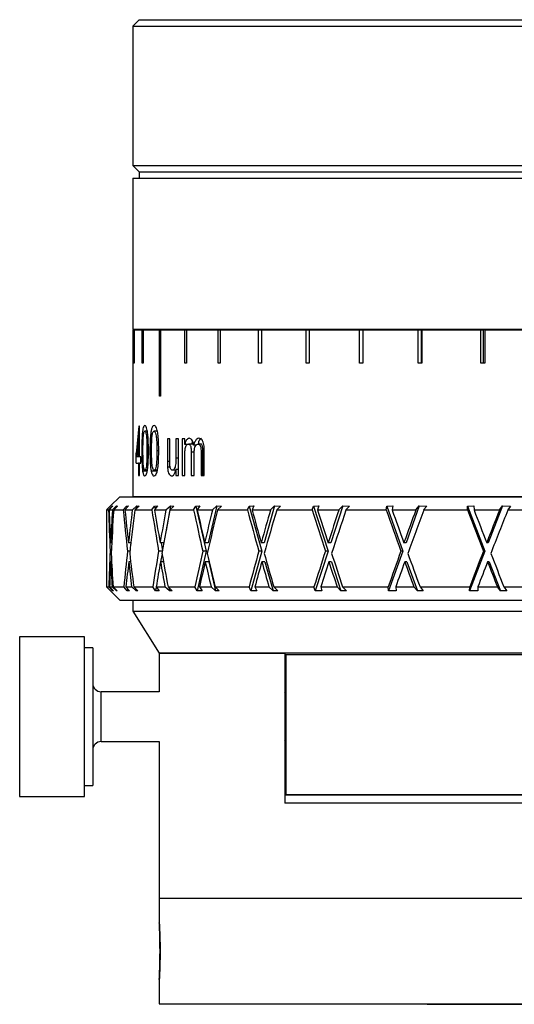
# Model space of a CAD drawing. Header units: inches. Extents: x 0.9 to 19.7, y 1.7 to 15.6.
# Tile 5 of 11: x 9.5 to 10.7, y 7.4 to 9.7. Entities that reach past the tile are written whole.
import ezdxf

# ---------------------------------------------------------------- set-up
doc = ezdxf.new("R2010")
doc.units = ezdxf.units.IN
doc.header["$MEASUREMENT"] = 0

msp = doc.modelspace()

# ---------------------------------------------------------------- linework, layer by layer
at = {"color": 7, "linetype": 'Continuous', "lineweight": 25}
for p, q in [((9.8029, 9.688), (9.7879, 9.673)), ((9.8029, 9.688), (12.3979, 9.688)), ((9.7879, 9.673), (9.7879, 9.343)), ((9.7879, 9.673), (12.4129, 9.673)), ((9.7879, 9.343), (9.8029, 9.328)), ((9.7879, 9.343), (12.4129, 9.343)), ((9.8029, 9.328), (9.8029, 9.313)), ((9.8029, 9.328), (12.3979, 9.328)), ((9.7879, 9.313), (9.7879, 8.955)), ((9.7879, 9.313), (12.4129, 9.313)), ((9.7879, 8.955), (12.4129, 8.955)), ((9.7879, 8.9539), (9.7879, 8.5589)), ((9.7879, 8.9539), (9.7902, 8.9539)), ((9.7902, 8.8752), (9.7902, 8.9539)), ((9.7902, 8.9539), (9.7908, 8.9539)), ((9.7908, 8.9539), (9.7908, 8.8752)), ((9.7908, 8.9539), (9.8102, 8.9539)), ((9.8102, 8.8752), (9.8102, 8.9539)), ((9.8102, 8.9539), (9.8121, 8.9539)), ((9.8121, 8.9539), (9.8121, 8.8752)), ((9.8121, 8.9539), (9.8506, 8.9539)), ((9.8506, 8.7964), (9.8506, 8.9539)), ((9.8506, 8.9539), (9.8537, 8.9539)), ((9.8537, 8.9539), (9.8537, 8.7964)), ((9.8537, 8.9539), (9.9107, 8.9539)), ((9.9107, 8.8752), (9.9107, 8.9539)), ((9.9107, 8.9539), (9.915, 8.9539)), ((9.915, 8.9539), (9.915, 8.8752)), ((9.915, 8.9539), (9.9896, 8.9539)), ((9.9442, 8.955), (9.9442, 8.9539)), ((9.9896, 8.8752), (9.9896, 8.9539)), ((9.9896, 8.9539), (9.9949, 8.9539)), ((9.9949, 8.9539), (9.9949, 8.8752)), ((9.9949, 8.9539), (10.0859, 8.9539)), ((10.0859, 8.8752), (10.0859, 8.9539)), ((10.0859, 8.9539), (10.0923, 8.9539)), ((10.0923, 8.9539), (10.0923, 8.8752)), ((10.0923, 8.9539), (10.1983, 8.9539)), ((10.1983, 8.8752), (10.1983, 8.9539)), ((10.1983, 8.9539), (10.2056, 8.9539)), ((10.2056, 8.9539), (10.2056, 8.8752)), ((10.2056, 8.9539), (10.3249, 8.9539)), ((10.3249, 8.8752), (10.3249, 8.9539)), ((10.3249, 8.9539), (10.333, 8.9539)), ((10.333, 8.9539), (10.333, 8.8752)), ((10.333, 8.9539), (10.4637, 8.9539)), ((10.4637, 8.8752), (10.4637, 8.9539)), ((10.4637, 8.9539), (10.471, 8.9539)), ((10.471, 8.9539), (10.471, 8.8752)), ((10.4725, 8.9539), (10.471, 8.9539)), ((10.4725, 8.9539), (10.4725, 8.8752)), ((10.4725, 8.9539), (10.6126, 8.9539)), ((10.6126, 8.8752), (10.6126, 8.9539)), ((10.6126, 8.9539), (10.6181, 8.9539)), ((10.6181, 8.9539), (10.6181, 8.8752)), ((10.6219, 8.9539), (10.6181, 8.9539)), ((10.6219, 8.9539), (10.6219, 8.8752)), ((10.6219, 8.9539), (10.7692, 8.9539)), ((9.7908, 8.8752), (9.7902, 8.8752)), ((9.8121, 8.8752), (9.8102, 8.8752)), ((9.915, 8.8752), (9.9107, 8.8752)), ((9.9949, 8.8752), (9.9896, 8.8752)), ((10.0923, 8.8752), (10.0859, 8.8752)), ((10.2056, 8.8752), (10.1983, 8.8752)), ((10.333, 8.8752), (10.3249, 8.8752)), ((10.4725, 8.8752), (10.4637, 8.8752)), ((10.6219, 8.8752), (10.6126, 8.8752)), ((9.8537, 8.7964), (9.8506, 8.7964)), ((9.8039, 8.7256), (9.8023, 8.7256)), ((9.8039, 8.6531), (9.8039, 8.7256)), ((9.8016, 8.6955), (9.8016, 8.6531)), ((9.8039, 8.6955), (9.8016, 8.6955)), ((9.8223, 8.7135), (9.8163, 8.7135)), ((9.846, 8.7135), (9.8382, 8.7135)), ((9.8751, 8.6954), (9.8698, 8.6954)), ((9.8698, 8.6954), (9.8698, 8.6423)), ((9.8751, 8.6485), (9.8751, 8.6954)), ((9.8957, 8.6954), (9.8898, 8.6954)), ((9.8898, 8.6954), (9.8898, 8.6501)), ((9.8957, 8.6092), (9.8957, 8.6954)), ((9.9108, 8.6954), (9.9044, 8.6954)), ((9.9044, 8.6954), (9.9044, 8.6092)), ((9.9108, 8.6819), (9.9108, 8.6954)), ((9.7957, 8.6604), (9.7995, 8.6764)), ((9.9167, 8.6819), (9.9108, 8.6819)), ((9.9313, 8.6833), (9.9196, 8.6833)), ((9.938, 8.6809), (9.9319, 8.6809)), ((9.9493, 8.6833), (9.9424, 8.6833)), ((9.7957, 8.6379), (9.7957, 8.6604)), ((9.8016, 8.6531), (9.7972, 8.6531)), ((9.8039, 8.6531), (9.8016, 8.6531)), ((9.8064, 8.6531), (9.8039, 8.6531)), ((9.8064, 8.6379), (9.8064, 8.6531)), ((9.8118, 8.6674), (9.809, 8.6674)), ((9.8247, 8.6674), (9.8213, 8.6674)), ((9.8322, 8.6674), (9.8284, 8.6674)), ((9.8491, 8.6674), (9.8447, 8.6674)), ((9.8957, 8.6501), (9.8898, 8.6501)), ((9.9108, 8.6092), (9.9108, 8.6531)), ((9.926, 8.6642), (9.926, 8.6092)), ((9.9333, 8.6642), (9.926, 8.6642)), ((9.9329, 8.6092), (9.9329, 8.6584)), ((9.9495, 8.6625), (9.9495, 8.6092)), ((9.9538, 8.6625), (9.9495, 8.6625)), ((9.9538, 8.6092), (9.9538, 8.6625)), ((9.957, 8.6092), (9.957, 8.6681)), ((9.7957, 8.6379), (9.8016, 8.6379)), ((9.8016, 8.6379), (9.8016, 8.6092)), ((9.8039, 8.6379), (9.8016, 8.6379)), ((9.8039, 8.6092), (9.8039, 8.6379)), ((9.8039, 8.6379), (9.8064, 8.6379)), ((9.8752, 8.6423), (9.8698, 8.6423)), ((9.8762, 8.6287), (9.8701, 8.6287)), ((9.8016, 8.6092), (9.8039, 8.6092)), ((9.8219, 8.6191), (9.8111, 8.6191)), ((9.8223, 8.6213), (9.8164, 8.6213)), ((9.8455, 8.6191), (9.8313, 8.6191)), ((9.846, 8.6213), (9.8383, 8.6213)), ((9.8892, 8.6213), (9.8814, 8.6213)), ((9.8898, 8.6233), (9.8898, 8.6092)), ((9.8957, 8.6233), (9.8898, 8.6233)), ((9.8898, 8.6092), (9.8957, 8.6092)), ((9.9044, 8.6092), (9.9108, 8.6092)), ((9.926, 8.6092), (9.9329, 8.6092)), ((9.9495, 8.6092), (9.957, 8.6092)), ((9.7567, 8.5584), (9.7344, 8.5362)), ((9.7567, 8.5584), (11.0502, 8.5584)), ((9.7879, 8.5589), (11.1004, 8.5589)), ((9.8529, 8.5589), (9.8529, 8.5584)), ((9.7343, 8.536), (9.7254, 8.5272)), ((9.7302, 8.5272), (9.7388, 8.5361)), ((9.7408, 8.5367), (9.7317, 8.5272)), ((9.7345, 8.5362), (9.7343, 8.536)), ((9.7388, 8.5361), (9.7408, 8.5367)), ((9.7388, 8.5361), (9.7389, 8.5347)), ((9.7393, 8.5272), (9.7494, 8.5367)), ((9.7518, 8.536), (9.7425, 8.5272)), ((9.7494, 8.5367), (9.7492, 8.5336)), ((9.7494, 8.5367), (9.7518, 8.536)), ((9.7651, 8.5272), (9.7728, 8.5361)), ((9.7773, 8.5367), (9.7691, 8.5272)), ((9.7728, 8.5361), (9.7773, 8.5367)), ((9.7728, 8.5361), (9.7733, 8.532)), ((9.7867, 8.5272), (9.797, 8.5367)), ((9.8026, 8.536), (9.7929, 8.5272)), ((9.797, 8.5367), (9.7963, 8.5302)), ((9.797, 8.5367), (9.8026, 8.536)), ((9.8328, 8.5272), (9.8395, 8.5361)), ((9.8464, 8.5367), (9.8393, 8.5272)), ((9.8395, 8.5361), (9.8464, 8.5367)), ((9.8395, 8.5361), (9.8408, 8.5291)), ((9.8663, 8.5272), (9.8767, 8.5367)), ((9.8767, 8.5367), (9.8666, 8.4784)), ((9.8853, 8.536), (9.8756, 8.5272)), ((9.8767, 8.5367), (9.8853, 8.536)), ((9.9318, 8.5272), (9.9373, 8.5361)), ((9.9373, 8.5361), (9.9463, 8.5367)), ((9.9373, 8.5361), (9.9619, 8.4297)), ((9.9463, 8.5367), (9.9405, 8.5272)), ((9.9866, 8.5367), (9.9664, 8.4495)), ((9.9763, 8.5272), (9.9866, 8.5367)), ((9.9866, 8.5367), (9.998, 8.536)), ((9.998, 8.536), (9.9884, 8.5272)), ((10.0595, 8.5272), (10.0637, 8.5361)), ((10.0637, 8.5361), (10.0747, 8.5367)), ((10.0637, 8.5361), (10.0937, 8.4297)), ((10.0747, 8.5367), (10.0703, 8.5272)), ((10.1238, 8.5367), (10.0993, 8.4495)), ((10.1141, 8.5272), (10.1238, 8.5367)), ((10.1238, 8.5367), (10.1378, 8.536)), ((10.1378, 8.536), (10.1287, 8.5272)), ((10.2129, 8.5272), (10.2156, 8.5361)), ((10.2156, 8.5361), (10.2283, 8.5367)), ((10.2156, 8.5361), (10.2503, 8.4297)), ((10.2283, 8.5367), (10.2255, 8.5272)), ((10.2851, 8.5367), (10.2567, 8.4495)), ((10.2761, 8.5272), (10.2851, 8.5367)), ((10.2851, 8.5367), (10.3013, 8.536)), ((10.3013, 8.536), (10.2928, 8.5272)), ((10.3881, 8.5272), (10.3893, 8.5361)), ((10.3893, 8.5361), (10.4034, 8.5367)), ((10.3893, 8.5361), (10.4278, 8.4297)), ((10.4034, 8.5367), (10.4022, 8.5272)), ((10.4665, 8.5367), (10.435, 8.4495)), ((10.4584, 8.5272), (10.4665, 8.5367)), ((10.4665, 8.5367), (10.4844, 8.536)), ((10.4844, 8.536), (10.4768, 8.5272)), ((10.5805, 8.5361), (10.5957, 8.5367)), ((10.5808, 8.5272), (10.5805, 8.5361)), ((10.5805, 8.5361), (10.6219, 8.4297)), ((10.5957, 8.5367), (10.5961, 8.5272)), ((10.6635, 8.5367), (10.6296, 8.4495)), ((10.6565, 8.5272), (10.6635, 8.5367)), ((10.6635, 8.5367), (10.6828, 8.536)), ((10.6828, 8.536), (10.6762, 8.5272)), ((9.7254, 8.5272), (9.7302, 8.5272)), ((9.7254, 8.5254), (9.7254, 8.3452)), ((9.7317, 8.5272), (9.7393, 8.5272)), ((9.7425, 8.5272), (9.7651, 8.5272)), ((9.7691, 8.5272), (9.7867, 8.5272)), ((9.7929, 8.5272), (9.8328, 8.5272)), ((9.8393, 8.5272), (9.8663, 8.5272)), ((9.8756, 8.5272), (9.9318, 8.5272)), ((9.9405, 8.5272), (9.9763, 8.5272)), ((9.9884, 8.5272), (10.0595, 8.5272)), ((10.0703, 8.5272), (10.1141, 8.5272)), ((10.1287, 8.5272), (10.2129, 8.5272)), ((10.2255, 8.5272), (10.2761, 8.5272)), ((10.2928, 8.5272), (10.3881, 8.5272)), ((10.4022, 8.5272), (10.4584, 8.5272)), ((10.4768, 8.5272), (10.5808, 8.5272)), ((10.5961, 8.5272), (10.6565, 8.5272)), ((10.6762, 8.5272), (10.7864, 8.5272)), ((9.7352, 8.4515), (9.7352, 8.4495)), ((9.7378, 8.4495), (9.7352, 8.4495)), ((9.7777, 8.4515), (9.7775, 8.4495)), ((9.7833, 8.4495), (9.7775, 8.4495)), ((9.7826, 8.4495), (9.783, 8.4465)), ((9.8528, 8.4515), (9.8525, 8.4495)), ((9.8613, 8.4495), (9.8525, 8.4495)), ((9.8546, 8.4495), (9.8579, 8.4305)), ((9.9586, 8.4515), (9.9581, 8.4495)), ((9.9664, 8.4495), (9.9581, 8.4495)), ((10.0925, 8.4515), (10.0919, 8.4495)), ((10.0993, 8.4495), (10.0919, 8.4495)), ((10.2512, 8.4515), (10.2506, 8.4495)), ((10.2567, 8.4495), (10.2506, 8.4495)), ((10.4308, 8.4515), (10.4301, 8.4495)), ((10.435, 8.4495), (10.4301, 8.4495)), ((10.6269, 8.4515), (10.6262, 8.4495)), ((10.6296, 8.4495), (10.6262, 8.4495)), ((9.7367, 8.4297), (9.7342, 8.4297)), ((9.781, 8.4297), (9.7753, 8.4297)), ((9.8578, 8.4297), (9.849, 8.4297)), ((9.857, 8.4235), (9.8537, 8.4046)), ((9.9619, 8.4297), (9.9402, 8.336)), ((9.9619, 8.4297), (9.9536, 8.4297)), ((10.0937, 8.4297), (10.0673, 8.336)), ((10.0937, 8.4297), (10.0864, 8.4297)), ((10.2503, 8.4297), (10.2198, 8.336)), ((10.2503, 8.4297), (10.2441, 8.4297)), ((10.4278, 8.4297), (10.3939, 8.336)), ((10.4278, 8.4297), (10.4229, 8.4297)), ((10.6219, 8.4297), (10.5855, 8.336)), ((10.6219, 8.4297), (10.6185, 8.4297)), ((9.7375, 8.4046), (9.7354, 8.4046)), ((9.7827, 8.4046), (9.7781, 8.4046)), ((9.7824, 8.4074), (9.7821, 8.4046)), ((9.8604, 8.4046), (9.8534, 8.4046)), ((9.9676, 8.4046), (9.9593, 8.4046)), ((9.9676, 8.4046), (9.9836, 8.3355)), ((10.1007, 8.4046), (10.0934, 8.4046)), ((10.1007, 8.4046), (10.1202, 8.3355)), ((10.2584, 8.4046), (10.2523, 8.4046)), ((10.2584, 8.4046), (10.2809, 8.3355)), ((10.4369, 8.4046), (10.432, 8.4046)), ((10.4369, 8.4046), (10.4619, 8.3355)), ((10.6317, 8.4046), (10.6282, 8.4046)), ((10.6317, 8.4046), (10.6585, 8.3355)), ((9.7254, 8.3452), (9.7567, 8.314)), ((9.7254, 8.3452), (9.7307, 8.3452)), ((9.7395, 8.336), (9.7307, 8.3452)), ((9.7327, 8.3452), (9.7419, 8.3355)), ((9.7327, 8.3452), (9.7386, 8.3452)), ((9.7488, 8.3355), (9.7386, 8.3452)), ((9.741, 8.3452), (9.7507, 8.336)), ((9.741, 8.3452), (9.7664, 8.3452)), ((9.7743, 8.336), (9.7664, 8.3452)), ((9.7716, 8.3452), (9.7799, 8.3355)), ((9.7716, 8.3452), (9.7851, 8.3452)), ((9.7955, 8.3355), (9.7851, 8.3452)), ((9.79, 8.3452), (9.8, 8.336)), ((9.79, 8.3452), (9.8349, 8.3452)), ((9.8418, 8.336), (9.8349, 8.3452)), ((9.8433, 8.345), (9.8418, 8.336)), ((9.8432, 8.3452), (9.8504, 8.3355)), ((9.8432, 8.3452), (9.8639, 8.3452)), ((9.8745, 8.3355), (9.8639, 8.3452)), ((9.8712, 8.3452), (9.8813, 8.336)), ((9.8712, 8.3452), (9.9346, 8.3452)), ((9.9402, 8.336), (9.9346, 8.3452)), ((9.9458, 8.3452), (9.9517, 8.3355)), ((9.9458, 8.3452), (9.9732, 8.3452)), ((9.9836, 8.3355), (9.9732, 8.3452)), ((9.9827, 8.3452), (9.9926, 8.336)), ((9.9827, 8.3452), (10.0631, 8.3452)), ((10.0673, 8.336), (10.0631, 8.3452)), ((10.0768, 8.3452), (10.0813, 8.3355)), ((10.0768, 8.3452), (10.1103, 8.3452)), ((10.1202, 8.3355), (10.1103, 8.3452)), ((10.1218, 8.3452), (10.1312, 8.336)), ((10.1218, 8.3452), (10.217, 8.3452)), ((10.2198, 8.336), (10.217, 8.3452)), ((10.233, 8.3452), (10.2359, 8.3355)), ((10.233, 8.3452), (10.2718, 8.3452)), ((10.2809, 8.3355), (10.2718, 8.3452)), ((10.2849, 8.3452), (10.2937, 8.336)), ((10.2849, 8.3452), (10.3927, 8.3452)), ((10.3939, 8.336), (10.3927, 8.3452)), ((10.4106, 8.3452), (10.4119, 8.3355)), ((10.4106, 8.3452), (10.4536, 8.3452)), ((10.4619, 8.3355), (10.4536, 8.3452)), ((10.4682, 8.3452), (10.476, 8.336)), ((10.4682, 8.3452), (10.5858, 8.3452)), ((10.5855, 8.336), (10.5858, 8.3452)), ((10.6052, 8.3452), (10.6048, 8.3355)), ((10.6052, 8.3452), (10.6514, 8.3452)), ((10.6585, 8.3355), (10.6514, 8.3452)), ((10.667, 8.3452), (10.6738, 8.336)), ((10.667, 8.3452), (10.7917, 8.3452)), ((9.7396, 8.338), (9.7395, 8.336)), ((9.7419, 8.3355), (9.7395, 8.336)), ((9.7486, 8.3379), (9.7488, 8.3355)), ((9.7507, 8.336), (9.7488, 8.3355)), ((9.7749, 8.3413), (9.7743, 8.336)), ((9.7799, 8.3355), (9.7743, 8.336)), ((9.795, 8.3406), (9.7955, 8.3355)), ((9.8, 8.336), (9.7955, 8.3355)), ((9.8504, 8.3355), (9.8418, 8.336)), ((9.8731, 8.3435), (9.8745, 8.3355)), ((9.8813, 8.336), (9.8745, 8.3355)), ((9.9517, 8.3355), (9.9402, 8.336)), ((9.9926, 8.336), (9.9836, 8.3355)), ((10.0813, 8.3355), (10.0673, 8.336)), ((10.1312, 8.336), (10.1202, 8.3355)), ((10.2359, 8.3355), (10.2198, 8.336)), ((10.2937, 8.336), (10.2809, 8.3355)), ((10.4119, 8.3355), (10.3939, 8.336)), ((10.476, 8.336), (10.4619, 8.3355)), ((10.6738, 8.336), (10.6585, 8.3355)), ((9.7567, 8.314), (11.0502, 8.314)), ((9.7879, 8.313), (9.7879, 8.288)), ((12.4129, 8.313), (9.7879, 8.313)), ((9.9442, 8.314), (9.9442, 8.313)), ((10.2244, 8.313), (10.2244, 8.314)), ((10.5191, 8.314), (10.5191, 8.313)), ((9.7879, 8.288), (9.8504, 8.188)), ((9.7879, 8.288), (12.4129, 8.288)), ((9.6733, 8.2269), (9.5197, 8.2269)), ((9.5197, 8.2269), (9.5197, 7.849)), ((9.6733, 7.849), (9.6733, 8.2269)), ((9.693, 8.2008), (9.6733, 8.2008)), ((9.693, 8.2008), (9.693, 7.8752)), ((9.8504, 8.188), (9.8504, 8.097)), ((9.8504, 8.188), (10.1479, 8.188)), ((12.3504, 8.188), (9.8504, 8.188)), ((10.1479, 8.188), (10.1479, 7.833)), ((10.1504, 8.185), (10.1504, 7.854)), ((10.1504, 8.185), (12.0504, 8.185)), ((9.8504, 8.097), (9.7127, 8.097)), ((9.7127, 8.0144), (9.7127, 8.097)), ((10.1504, 8.0923), (10.1479, 8.0948)), ((9.7127, 7.9789), (9.7127, 8.0144)), ((9.7127, 7.9789), (9.8504, 7.9789)), ((9.8504, 7.9789), (9.8504, 7.608)), ((10.1479, 7.9811), (10.1504, 7.9836)), ((9.6733, 7.8752), (9.693, 7.8752)), ((9.5197, 7.849), (9.6733, 7.849)), ((10.1479, 7.853), (12.0529, 7.853)), ((12.0529, 7.833), (10.1479, 7.833)), ((10.1504, 7.854), (12.0504, 7.854)), ((9.8504, 7.608), (9.8504, 7.5508)), ((9.8504, 7.608), (12.3504, 7.608)), ((9.8504, 7.4152), (9.8504, 7.358)), ((9.8504, 7.358), (12.3504, 7.358)), ((10.4854, 7.357), (10.4854, 7.358)), ((10.4854, 7.357), (10.9233, 7.357))]:
    msp.add_line(p, q, dxfattribs=at)
for centre, start, end in [((9.7127, 8.1167), 180, 270), ((9.7127, 7.9592), 90, 180)]:
    msp.add_arc(centre, 0.0197, start, end, dxfattribs=at)
for centre, major_axis, ratio, start_param, end_param in [((11.1004, 9.0071), (0.7521, 1.6286), 0.660456, 2.032897, 2.071895), ((11.1004, 8.9829), (0.7521, 1.6286), 0.660469, 2.036429, 2.061799), ((11.1004, 8.4013), (-0.062, 3.3194), 0.413804, 1.525143, 1.525682), ((11.1004, 8.4079), (-0.1974, 3.3186), 0.410043, 1.510458, 1.539835), ((11.1004, 8.4475), (-0.1974, 3.3186), 0.410043, 1.522416, 1.545812), ((11.1004, 8.4515), (0.1974, 3.3186), 0.410043, 1.572386, 1.595186), ((11.1004, 8.4013), (0.1974, 3.3186), 0.410043, 1.557263, 1.588223), ((11.1004, 8.4079), (-0.4448, 3.315), 0.392489, 1.482238, 1.511615), ((11.1004, 8.4475), (-0.4448, 3.315), 0.392489, 1.494196, 1.517591), ((11.1004, 8.4515), (0.4448, 3.315), 0.392489, 1.600607, 1.623407), ((11.1004, 8.4013), (0.4448, 3.315), 0.392489, 1.585484, 1.616444), ((11.1004, 8.4079), (-0.6676, 3.3107), 0.363089, 1.461766, 1.491143), ((11.1004, 8.4475), (-0.6676, 3.3107), 0.363089, 1.473724, 1.497119), ((11.1004, 8.4515), (0.6676, 3.3107), 0.363089, 1.621079, 1.643879), ((11.1004, 8.4013), (0.6676, 3.3107), 0.363089, 1.605956, 1.636916), ((11.1004, 8.4079), (-0.8593, 3.3078), 0.324517, 1.450747, 1.480124), ((11.1004, 8.4475), (-0.8593, 3.3078), 0.324517, 1.462705, 1.486101), ((11.1004, 8.4515), (0.8593, 3.3078), 0.324517, 1.632097, 1.654898), ((11.1004, 8.4013), (0.8593, 3.3078), 0.324517, 1.616974, 1.647934), ((11.1004, 8.4079), (-1.0182, 3.3073), 0.279401, 1.449044, 1.478421), ((11.1004, 8.4475), (-1.0182, 3.3073), 0.279401, 1.461002, 1.484397), ((11.1004, 8.4515), (1.0182, 3.3073), 0.279401, 1.633801, 1.656601), ((11.1004, 8.4013), (1.0182, 3.3073), 0.279401, 1.618678, 1.649638), ((11.1004, 8.4079), (-1.1454, 3.3091), 0.2299, 1.455441, 1.484818), ((11.1004, 8.4475), (-1.1454, 3.3091), 0.2299, 1.467399, 1.490794), ((11.1004, 8.4515), (1.1454, 3.3091), 0.2299, 1.627403, 1.650204), ((11.1004, 8.4013), (1.1454, 3.3091), 0.2299, 1.612281, 1.643241), ((11.1004, 8.4079), (-1.2428, 3.3122), 0.177602, 1.468306, 1.497684), ((11.1004, 8.4475), (-1.2428, 3.3122), 0.177602, 1.480264, 1.50366), ((11.1004, 8.4515), (1.2428, 3.3122), 0.177602, 1.614538, 1.637338), ((11.1004, 8.4013), (1.2428, 3.3122), 0.177602, 1.599415, 1.630375), ((11.1004, 8.4079), (-1.3125, 3.3156), 0.123605, 1.485957, 1.515334), ((11.1004, 8.4475), (-1.3125, 3.3156), 0.123605, 1.497915, 1.521311), ((11.1004, 8.4515), (1.3125, 3.3156), 0.123605, 1.596887, 1.619688), ((11.1004, 8.4013), (1.3125, 3.3156), 0.123605, 1.581764, 1.612724), ((11.1004, 8.4515), (0.1974, 3.3186), 0.410043, 1.601757, 1.627206), ((11.1004, 8.4475), (-0.1974, 3.3186), 0.410043, 1.55337, 1.577236), ((11.1004, 8.4515), (0.4448, 3.315), 0.392489, 1.629978, 1.655427), ((11.1004, 8.4475), (-0.4448, 3.315), 0.392489, 1.525149, 1.549016), ((11.1004, 8.4515), (0.6676, 3.3107), 0.363089, 1.65045, 1.675899), ((11.1004, 8.4475), (-0.6676, 3.3107), 0.363089, 1.504677, 1.528544), ((11.1004, 8.4515), (0.8593, 3.3078), 0.324517, 1.661468, 1.686917), ((11.1004, 8.4475), (-0.8593, 3.3078), 0.324517, 1.493659, 1.517525), ((11.1004, 8.4515), (1.0182, 3.3073), 0.279401, 1.663172, 1.688621), ((11.1004, 8.4475), (-1.0182, 3.3073), 0.279401, 1.491955, 1.515822), ((11.1004, 8.4515), (1.1454, 3.3091), 0.2299, 1.656775, 1.682224), ((11.1004, 8.4475), (-1.1454, 3.3091), 0.2299, 1.498352, 1.522219), ((11.1004, 8.4515), (1.2428, 3.3122), 0.177602, 1.643909, 1.669358), ((11.1004, 8.4475), (-1.2428, 3.3122), 0.177602, 1.511218, 1.535085), ((11.1004, 8.4515), (1.3125, 3.3156), 0.123605, 1.626258, 1.651707), ((11.1004, 8.4475), (-1.3125, 3.3156), 0.123605, 1.528868, 1.552735), ((11.1004, 8.4013), (0.1974, 3.3186), 0.410043, 1.594199, 1.612086), ((11.1004, 8.4079), (-0.1974, 3.3186), 0.410043, 1.547393, 1.56528), ((11.1004, 8.4013), (0.4448, 3.315), 0.392489, 1.62242, 1.640307), ((11.1004, 8.4079), (-0.4448, 3.315), 0.392489, 1.519173, 1.537059), ((11.1004, 8.4013), (0.6676, 3.3107), 0.363089, 1.642892, 1.660779), ((11.1004, 8.4079), (-0.6676, 3.3107), 0.363089, 1.498701, 1.516587), ((11.1004, 8.4013), (0.8593, 3.3078), 0.324517, 1.65391, 1.671797), ((11.1004, 8.4079), (-0.8593, 3.3078), 0.324517, 1.487682, 1.505569), ((11.1004, 8.4013), (1.0182, 3.3073), 0.279401, 1.655614, 1.673501), ((11.1004, 8.4079), (-1.0182, 3.3073), 0.279401, 1.485978, 1.503865), ((11.1004, 8.4013), (1.1454, 3.3091), 0.2299, 1.649217, 1.667103), ((11.1004, 8.4079), (-1.1454, 3.3091), 0.2299, 1.492376, 1.510263), ((11.1004, 8.4013), (1.2428, 3.3122), 0.177602, 1.636351, 1.654238), ((11.1004, 8.4079), (-1.2428, 3.3122), 0.177602, 1.505241, 1.523128), ((11.1004, 8.4013), (1.3125, 3.3156), 0.123605, 1.618701, 1.636587), ((11.1004, 8.4079), (-1.3125, 3.3156), 0.123605, 1.522892, 1.540779)]:
    msp.add_ellipse(centre, major_axis=major_axis, ratio=ratio, start_param=start_param, end_param=end_param, dxfattribs=at)
for points, knots in [([(9.8164, 8.7271), (9.8154, 8.7267), (9.8137, 8.7261), (9.8118, 8.7197), (9.8103, 8.7103), (9.8095, 8.6973), (9.8091, 8.6822), (9.809, 8.6723), (9.809, 8.6674)], [0, 0, 0, 0, 0.181355, 0.305145, 0.428689, 0.63206, 0.814488, 1, 1, 1, 1]), ([(9.8247, 8.6674), (9.8247, 8.6736), (9.8246, 8.6859), (9.8238, 8.7023), (9.8224, 8.7149), (9.8206, 8.7223), (9.8185, 8.7264), (9.8171, 8.7269), (9.8164, 8.7271)], [0, 0, 0, 0, 0.23145, 0.461308, 0.626533, 0.745441, 0.863794, 1, 1, 1, 1]), ([(9.8383, 8.7271), (9.8369, 8.7267), (9.8347, 8.7261), (9.8321, 8.7197), (9.8302, 8.7101), (9.8286, 8.6924), (9.8285, 8.6772), (9.8284, 8.6674)], [0, 0, 0, 0, 0.181897, 0.305537, 0.428931, 0.6342, 1, 1, 1, 1]), ([(9.8491, 8.6674), (9.8491, 8.6736), (9.849, 8.6859), (9.8479, 8.7023), (9.8461, 8.7149), (9.8438, 8.7223), (9.8411, 8.7264), (9.8393, 8.7269), (9.8383, 8.7271)], [0, 0, 0, 0, 0.231757, 0.46193, 0.627626, 0.746504, 0.864835, 1, 1, 1, 1]), ([(9.8118, 8.6674), (9.8118, 8.6707), (9.8118, 8.6772), (9.812, 8.6864), (9.8123, 8.6948), (9.8126, 8.7011), (9.813, 8.7044), (9.8131, 8.7055)], [0, 0, 0, 0, 0.250986, 0.502152, 0.703859, 0.90929, 1, 1, 1, 1]), ([(9.8131, 8.7055), (9.8135, 8.7074), (9.8141, 8.7108), (9.8153, 8.7132), (9.816, 8.7134), (9.8163, 8.7135)], [0, 0, 0, 0, 0.418205, 0.744541, 1, 1, 1, 1]), ([(9.8163, 8.7135), (9.8168, 8.7133), (9.8178, 8.7129), (9.8191, 8.7089), (9.8203, 8.7023), (9.8212, 8.6879), (9.8212, 8.6759), (9.8213, 8.6674)], [0, 0, 0, 0, 0.118404, 0.237834, 0.37573, 0.55641, 1, 1, 1, 1]), ([(9.8322, 8.6674), (9.8322, 8.6707), (9.8322, 8.6772), (9.8325, 8.689), (9.833, 8.6989), (9.8338, 8.7045), (9.834, 8.7055)], [0, 0, 0, 0, 0.251338, 0.502855, 0.910988, 1, 1, 1, 1]), ([(9.834, 8.7055), (9.8342, 8.7066), (9.8349, 8.7094), (9.8362, 8.7125), (9.8374, 8.7135), (9.8381, 8.7135), (9.8382, 8.7135)], [0, 0, 0, 0, 0.246034, 0.60116, 0.93657, 1, 1, 1, 1]), ([(9.8382, 8.7135), (9.8388, 8.7133), (9.8401, 8.7129), (9.8419, 8.709), (9.8434, 8.7023), (9.8446, 8.688), (9.8446, 8.676), (9.8447, 8.6674)], [0, 0, 0, 0, 0.117599, 0.23621, 0.37426, 0.554727, 1, 1, 1, 1]), ([(9.9215, 8.6969), (9.92, 8.6966), (9.9171, 8.696), (9.9135, 8.6905), (9.9116, 8.6852), (9.9109, 8.6823), (9.9108, 8.6819)], [0, 0, 0, 0, 0.327597, 0.65815, 0.963051, 1, 1, 1, 1]), ([(9.9319, 8.6809), (9.9314, 8.6836), (9.9304, 8.6885), (9.9278, 8.6936), (9.9247, 8.6965), (9.9226, 8.6968), (9.9215, 8.6969)], [0, 0, 0, 0, 0.283147, 0.518317, 0.753627, 1, 1, 1, 1]), ([(9.9442, 8.6969), (9.9425, 8.6966), (9.9392, 8.6959), (9.9348, 8.6898), (9.9329, 8.6839), (9.9319, 8.6809)], [0, 0, 0, 0, 0.324831, 0.65272, 1, 1, 1, 1]), ([(9.9431, 8.6833), (9.944, 8.6873), (9.9459, 8.6951), (9.9489, 8.6963), (9.9504, 8.6969)], [0, 0, 0, 0, 0.507795, 1, 1, 1, 1]), ([(9.957, 8.6681), (9.9569, 8.6726), (9.9567, 8.6795), (9.9546, 8.6881), (9.952, 8.6932), (9.9483, 8.6964), (9.9457, 8.6967), (9.9442, 8.6969)], [0, 0, 0, 0, 0.297262, 0.462599, 0.628786, 0.783758, 1, 1, 1, 1]), ([(9.9108, 8.6531), (9.9108, 8.6569), (9.9109, 8.6636), (9.9118, 8.6721), (9.9134, 8.678), (9.9156, 8.6814), (9.9177, 8.6831), (9.9191, 8.6833), (9.9196, 8.6833)], [0, 0, 0, 0, 0.276318, 0.483717, 0.62903, 0.774937, 0.920852, 1, 1, 1, 1]), ([(9.9196, 8.6833), (9.9206, 8.6831), (9.9221, 8.6829), (9.9239, 8.6803), (9.9251, 8.6769), (9.9259, 8.6713), (9.926, 8.6668), (9.926, 8.6642)], [0, 0, 0, 0, 0.245641, 0.376893, 0.508076, 0.715396, 1, 1, 1, 1]), ([(9.9277, 8.6819), (9.9281, 8.6844), (9.9286, 8.6873), (9.9295, 8.6892), (9.9296, 8.6895)], [0, 0, 0, 0, 0.8575526, 1, 1, 1, 1]), ([(9.9329, 8.6584), (9.933, 8.6623), (9.9332, 8.6683), (9.9348, 8.6759), (9.937, 8.6803), (9.9396, 8.6829), (9.9415, 8.6832), (9.9424, 8.6833)], [0, 0, 0, 0, 0.31729, 0.494613, 0.673193, 0.841981, 1, 1, 1, 1]), ([(9.9424, 8.6833), (9.9433, 8.6832), (9.9449, 8.6829), (9.9469, 8.6805), (9.9484, 8.6775), (9.9495, 8.6714), (9.9495, 8.6663), (9.9495, 8.6625)], [0, 0, 0, 0, 0.186124, 0.348262, 0.482581, 0.617049, 1, 1, 1, 1]), ([(9.9538, 8.6625), (9.9538, 8.6649), (9.9538, 8.6698), (9.9534, 8.676), (9.9525, 8.6798), (9.9512, 8.6826), (9.9501, 8.683), (9.9493, 8.6833)], [0, 0, 0, 0, 0.251059, 0.500631, 0.625759, 0.7511, 1, 1, 1, 1]), ([(9.809, 8.6674), (9.809, 8.6631), (9.8091, 8.6547), (9.8094, 8.6396), (9.8101, 8.6272), (9.811, 8.6204), (9.8111, 8.6191)], [0, 0, 0, 0, 0.251181, 0.502687, 0.905188, 1, 1, 1, 1]), ([(9.8164, 8.6213), (9.8159, 8.6215), (9.815, 8.6219), (9.8137, 8.626), (9.8127, 8.6325), (9.8119, 8.6469), (9.8119, 8.6589), (9.8118, 8.6674)], [0, 0, 0, 0, 0.117149, 0.23524, 0.374312, 0.554435, 1, 1, 1, 1]), ([(9.8164, 8.6077), (9.8174, 8.6081), (9.8191, 8.6088), (9.8213, 8.615), (9.823, 8.6243), (9.8246, 8.642), (9.8247, 8.6574), (9.8247, 8.6674)], [0, 0, 0, 0, 0.180492, 0.303643, 0.426652, 0.626235, 1, 1, 1, 1]), ([(9.8213, 8.6674), (9.8212, 8.6626), (9.8212, 8.6532), (9.8209, 8.6409), (9.8201, 8.6308), (9.8188, 8.6249), (9.8175, 8.6217), (9.8167, 8.6214), (9.8164, 8.6213)], [0, 0, 0, 0, 0.251437, 0.49106, 0.645033, 0.80087, 0.906929, 1, 1, 1, 1]), ([(9.8284, 8.6674), (9.8284, 8.6631), (9.8285, 8.6547), (9.8289, 8.6396), (9.8298, 8.6272), (9.8311, 8.6203), (9.8313, 8.6191)], [0, 0, 0, 0, 0.251316, 0.502954, 0.906907, 1, 1, 1, 1]), ([(9.8383, 8.6213), (9.8376, 8.6215), (9.8364, 8.6219), (9.8348, 8.6259), (9.8333, 8.6324), (9.8323, 8.6469), (9.8323, 8.6589), (9.8322, 8.6674)], [0, 0, 0, 0, 0.1161116, 0.2331554, 0.3726024, 0.5524445, 1, 1, 1, 1]), ([(9.8383, 8.6077), (9.8396, 8.6081), (9.8419, 8.6088), (9.8447, 8.615), (9.8469, 8.6244), (9.8489, 8.642), (9.8491, 8.6574), (9.8491, 8.6674)], [0, 0, 0, 0, 0.180801, 0.303586, 0.426203, 0.626665, 1, 1, 1, 1]), ([(9.8447, 8.6674), (9.8446, 8.6626), (9.8446, 8.6532), (9.8441, 8.6409), (9.8431, 8.6308), (9.8415, 8.6249), (9.8398, 8.6217), (9.8387, 8.6214), (9.8383, 8.6213)], [0, 0, 0, 0, 0.251748, 0.491601, 0.645962, 0.802204, 0.907564, 1, 1, 1, 1]), ([(9.8754, 8.6334), (9.8754, 8.6346), (9.8752, 8.6372), (9.8751, 8.6422), (9.8751, 8.646), (9.8751, 8.6485)], [0, 0, 0, 0, 0.2509402, 0.5014376, 1, 1, 1, 1]), ([(9.8898, 8.6501), (9.8898, 8.6458), (9.8897, 8.6393), (9.8886, 8.631), (9.8868, 8.6256), (9.8842, 8.622), (9.8823, 8.6215), (9.8814, 8.6213)], [0, 0, 0, 0, 0.309353, 0.469241, 0.630371, 0.817735, 1, 1, 1, 1]), ([(9.8698, 8.6423), (9.8698, 8.6411), (9.8698, 8.6389), (9.8698, 8.6343), (9.87, 8.6309), (9.8701, 8.6287)], [0, 0, 0, 0, 0.250362, 0.500757, 1, 1, 1, 1]), ([(9.8701, 8.6287), (9.8703, 8.6258), (9.8708, 8.6205), (9.8727, 8.6139), (9.8753, 8.6097), (9.8779, 8.6079), (9.8794, 8.6077), (9.8799, 8.6077)], [0, 0, 0, 0, 0.239117, 0.425611, 0.657251, 0.900554, 1, 1, 1, 1]), ([(9.8814, 8.6213), (9.8804, 8.6216), (9.8788, 8.622), (9.877, 8.6254), (9.8759, 8.6292), (9.8756, 8.6321), (9.8754, 8.6334)], [0, 0, 0, 0, 0.363793, 0.587153, 0.810938, 1, 1, 1, 1]), ([(9.8111, 8.6191), (9.8117, 8.616), (9.8129, 8.6103), (9.8149, 8.6079), (9.816, 8.6077), (9.8164, 8.6077)], [0, 0, 0, 0, 0.446138, 0.826579, 1, 1, 1, 1]), ([(9.8313, 8.6191), (9.832, 8.6164), (9.8334, 8.6112), (9.8359, 8.6081), (9.8376, 8.6078), (9.8383, 8.6077)], [0, 0, 0, 0, 0.3776735, 0.7575599, 1, 1, 1, 1]), ([(9.8799, 8.6077), (9.8812, 8.608), (9.8839, 8.6087), (9.8874, 8.6146), (9.889, 8.6204), (9.8898, 8.6233)], [0, 0, 0, 0, 0.33181, 0.666767, 1, 1, 1, 1]), ([(10.6048, 8.3355), (10.6016, 8.3356), (10.5951, 8.3357), (10.5887, 8.3359), (10.5855, 8.336)], [0, 0, 0, 0, 0.499986, 1, 1, 1, 1]), ([(9.8504, 7.5508), (9.8504, 7.5508), (9.8504, 7.5513), (9.8505, 7.5501), (9.8506, 7.5473), (9.8509, 7.5425), (9.8512, 7.5361), (9.8515, 7.528), (9.8518, 7.5188), (9.8521, 7.5085), (9.8523, 7.4989), (9.8524, 7.4902), (9.8524, 7.4854), (9.8524, 7.483)], [0, 0, 0, 0, 0.022568, 0.126433, 0.23331, 0.337186, 0.444066, 0.548078, 0.655102, 0.759166, 0.866254, 0.932744, 1, 1, 1, 1]), ([(9.8504, 7.4154), (9.8505, 7.416), (9.8505, 7.4173), (9.8507, 7.4215), (9.851, 7.4273), (9.8513, 7.4348), (9.8516, 7.4436), (9.8518, 7.4535), (9.852, 7.4643), (9.8522, 7.4756), (9.8522, 7.4871), (9.8521, 7.4984), (9.8519, 7.5094), (9.8517, 7.5196), (9.8514, 7.5288), (9.8511, 7.5366), (9.8508, 7.5429), (9.8506, 7.5477), (9.8505, 7.5493), (9.8504, 7.5501)], [0, 0, 0, 0, 0.057975, 0.11763, 0.175633, 0.235314, 0.29339, 0.353149, 0.411228, 0.470995, 0.529004, 0.588697, 0.646675, 0.706332, 0.764367, 0.824082, 0.882171, 0.941946, 1, 1, 1, 1]), ([(9.8524, 7.483), (9.8524, 7.4792), (9.8523, 7.4716), (9.8522, 7.4605), (9.8519, 7.4499), (9.8516, 7.4404), (9.8513, 7.432), (9.851, 7.4251), (9.8507, 7.4198), (9.8505, 7.4164), (9.8504, 7.4148), (9.8504, 7.4151), (9.8504, 7.4152)], [0, 0, 0, 0, 0.103912, 0.21084, 0.31475, 0.421669, 0.525681, 0.632705, 0.736784, 0.843887, 0.947862, 1, 1, 1, 1])]:
    msp.add_open_spline(points, degree=3, knots=knots, dxfattribs=at)

doc.saveas('drawing.dxf')
